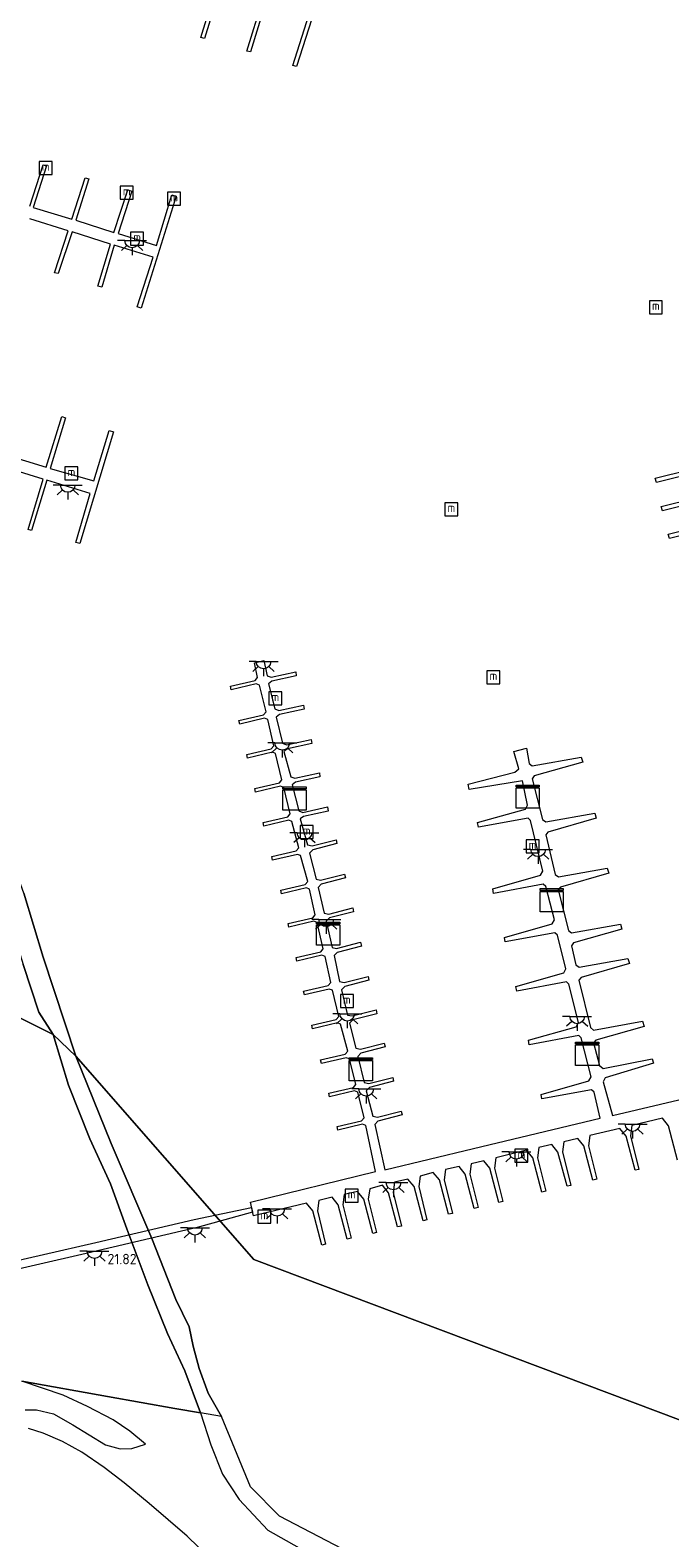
# Model space of a CAD drawing. Header units: metres. Extents: x 185049 to 189876, y 349292 to 352302.
# Tile 61 of 256: x 187577 to 187687, y 349585 to 349845. Entities that reach past the tile are written whole.
import ezdxf
from ezdxf.enums import TextEntityAlignment as Align

# ---------------------------------------------------------------- set-up
doc = ezdxf.new("R2010")
doc.units = ezdxf.units.M
for name, color, linetype, lineweight in [('B-WE-GR-GRAS-GV', 60, 'Continuous', 13), ('B-WE-GW-TALUD_KRUIN-G', 90, 'Continuous', 18), ('B-WE-IE-MEUBILAIR_WATERWEGMEUBILAIR-S', 150, 'Continuous', 25), ('B-WE-KL-DATA-S', 90, 'Continuous', 25), ('B-WE-KL-ET_LS_OV_LICHTPUNT-S', 190, 'Continuous', 25), ('B-WE-KW-KUNSTWERK_BRUG-GV', 170, 'Continuous', 18), ('B-WE-KW-KUNSTWERK_STEIGER-GV', 170, 'Continuous', 18), ('B-WE-OG-WATER_HAVEN-GV', 170, 'Continuous', 18), ('X-XX-AL-HOOGTELABEL-S', 7, 'Continuous', 25)]:
    doc.layers.add(name, color=color, linetype=linetype, lineweight=lineweight)
doc.styles.add('NLCS-ISO', font='NLCS-ISO.ttf')
doc.styles.add('NLCS-ISO-ANNOTATIVE-T18', font='NLCS-ISO.ttf', dxfattribs={"height": 1.8})

# ---------------------------------------------------------------- blocks, each defined once
blk = doc.blocks.new('SAL-HOOGTELABEL-SO')
at = {"color": 0, "linetype": 'ByBlock', "lineweight": -2, "style": 'NLCS-ISO-ANNOTATIVE-T18'}
blk.add_attdef('HOOGTE', text='', height=1.8, dxfattribs=at).set_placement((2.79, 0), align=Align.RIGHT)
blk = doc.blocks.new('SIE-WATER_MEERPAAL-SO')
at = {"color": 0, "linetype": 'ByBlock', "lineweight": 18}
blk.add_lwpolyline([(-1.12, -1.12), (1.12, -1.12), (1.12, 1.12), (-1.12, 1.12)], close=True, dxfattribs=at)
at = {"color": 0, "linetype": 'ByBlock', "lineweight": 18, "style": 'NLCS-ISO'}
blk.add_text('m', height=1.5, dxfattribs=at).set_placement((0, 0.28), align=Align.MIDDLE_CENTER)
blk = doc.blocks.new('SKL-DATA_KAST-SO')
at = {"color": 0, "linetype": 'ByBlock', "lineweight": 18}
for points in [[(-2, 2), (2, 2), (2, 1.68), (-2, 1.68)], [(-2, 1.52), (2, 1.52), (2, -2), (-2, -2)]]:
    blk.add_lwpolyline(points, close=True, dxfattribs=at)
blk = doc.blocks.new('SKL-ET_OV_LICHTPUNT-SO')
at = {"color": 0, "linetype": 'ByBlock', "lineweight": 18}
for points in [[(-1.25, 0), (-2.5, 0)], [(1.25, 0), (2.5, 0)], [(-0.92, -0.85), (-1.83, -1.7)], [(0, -1.25), (0, -2.5)], [(0.92, -0.85), (1.83, -1.7)]]:
    blk.add_lwpolyline(points, dxfattribs=at)
blk.add_lwpolyline([(0, 0), (1.25, 0, -1), (-1.25, 0)], format="xyb", close=True, dxfattribs=at)

msp = doc.modelspace()

# ---------------------------------------------------------------- linework, layer by layer
at = {"layer": 'B-WE-GR-GRAS-GV'}
for points in [[(187578.23, 349675.786, 21.848), (187580.695, 349671.948, 21.74), (187529.522, 349697.483, 23.263), (187491.51, 349715.802, 21.902), (187495.837, 349728.037, 21.877), (187499.922, 349740.019, 21.848), (187502.138, 349745.21, 21.802), (187504.409, 349747.116, 21.794), (187507.296, 349747.356, 21.735), (187518.901, 349742.685, 21.861), (187529.909, 349738.168, 21.907), (187541.119, 349734.234, 21.781), (187551.113, 349731.507, 21.727), (187555.093, 349729.537, 21.723), (187557.618, 349727.416, 21.752), (187560.53, 349723.624, 21.811), (187564.236, 349715.503, 21.815), (187567.991, 349706.999, 21.694), (187570.964, 349698.514, 21.447), (187575.506, 349684, 21.426)], [(187607.402, 349610.132, 20.906), (187609.74, 349606.088, 20.906), (187606.068, 349606.723, 21.313), (187603.42, 349613.962, 21.427), (187600.409, 349620.385, 21.582), (187597.037, 349628.798, 21.674), (187593.394, 349638.434, 21.641), (187590.607, 349646.207, 21.687), (187587.013, 349653.984, 21.666), (187583.327, 349663.244, 21.687), (187580.695, 349671.948, 21.74), (187584.607, 349668.238, 20.906), (187590.667, 349653.158, 20.906), (187597.73, 349636.758, 20.906), (187601.858, 349626.243, 20.906), (187604.141, 349621.527, 20.906), (187604.817, 349618.213, 20.906), (187605.858, 349614.372, 20.906)]]:
    msp.add_polyline3d(points, close=True, dxfattribs=at)
for points in [[(187529.522, 349697.483, 23.263), (187580.695, 349671.948, 21.74), (187583.327, 349663.244, 21.687), (187587.013, 349653.984, 21.666), (187590.607, 349646.207, 21.687), (187593.394, 349638.434, 21.641), (187597.037, 349628.798, 21.674), (187600.409, 349620.385, 21.582), (187603.42, 349613.962, 21.427), (187606.068, 349606.723, 21.313), (187601.663, 349607.494, 21.666), (187590.08, 349609.556, 22.253), (187575.275, 349612.204, 22.71)], [(187575.617, 349696.323, 20.906), (187578.995, 349685.275, 20.906), (187584.607, 349668.238, 20.906), (187580.695, 349671.948, 21.74), (187578.23, 349675.786, 21.848), (187575.506, 349684, 21.426)], [(187575.862, 349607.252, 23.448), (187577.843, 349607.251, 23.338), (187580.741, 349606.578, 23.219), (187584.062, 349604.68, 23.086), (187589.723, 349601.193, 22.724), (187592.234, 349600.538, 22.628), (187594.236, 349600.583, 22.436), (187596.641, 349601.338, 22.169), (187593.93, 349603.561, 22.273), (187591.04, 349605.532, 22.369), (187586.599, 349607.804, 22.502), (187582.412, 349609.783, 22.606), (187575.275, 349612.204, 22.71), (187590.08, 349609.556, 22.253), (187601.663, 349607.494, 21.666), (187606.068, 349606.723, 21.313), (187607.888, 349601.228, 21.364), (187609.884, 349596.143, 21.313), (187612.742, 349591.803, 21.288), (187617.677, 349586.474, 21.347), (187623.096, 349583.454, 21.38)], [(187611.625, 349577.88, 22.635), (187603.79, 349585.439, 22.555), (187597.219, 349591.079, 22.614), (187592.911, 349594.679, 22.74), (187589.475, 349597.329, 22.891), (187585.617, 349599.938, 23.017), (187582.311, 349601.791, 23.176), (187578.973, 349603.233, 23.403), (187576.442, 349604.003, 23.583)]]:
    msp.add_polyline3d(points, dxfattribs=at)
at = {"layer": 'B-WE-GW-TALUD_KRUIN-G'}
for points in [[(187491.51, 349715.802, 21.902), (187495.837, 349728.037, 21.877), (187499.922, 349740.019, 21.848), (187502.138, 349745.21, 21.802), (187504.409, 349747.116, 21.794), (187507.296, 349747.356, 21.735), (187518.901, 349742.685, 21.861), (187529.909, 349738.168, 21.907), (187541.119, 349734.234, 21.781), (187551.113, 349731.507, 21.727), (187555.093, 349729.537, 21.723), (187557.618, 349727.416, 21.752), (187560.53, 349723.624, 21.811), (187564.236, 349715.503, 21.815), (187567.991, 349706.999, 21.694), (187570.964, 349698.514, 21.447), (187575.506, 349684, 21.426), (187578.23, 349675.786, 21.848), (187580.695, 349671.948, 21.74)], [(187580.695, 349671.948, 21.74), (187583.327, 349663.244, 21.687), (187587.013, 349653.984, 21.666), (187590.607, 349646.207, 21.687), (187593.394, 349638.434, 21.641), (187597.037, 349628.798, 21.674), (187600.409, 349620.385, 21.582), (187603.42, 349613.962, 21.427), (187606.068, 349606.723, 21.313), (187607.888, 349601.228, 21.364), (187609.884, 349596.143, 21.313), (187612.742, 349591.803, 21.288), (187617.677, 349586.474, 21.347), (187623.096, 349583.454, 21.38), (187630.968, 349580.794, 21.326), (187636.488, 349578.5, 21.296), (187642.414, 349574.308, 21.229), (187647.079, 349569.106, 21.284), (187653.776, 349560.572, 21.301), (187660.428, 349551.933, 21.259), (187667.896, 349542.712, 21.284), (187676.207, 349532.684, 21.305), (187684.921, 349524.052, 20.906)]]:
    msp.add_polyline3d(points, dxfattribs=at)
at = {"layer": 'B-WE-KW-KUNSTWERK_BRUG-GV'}
msp.add_polyline3d([(187585.621, 349634.031, 23.634), (187570.348, 349630.534, 23.566), (187569.956, 349631.949, 23.558), (187588.035, 349636.099, 23.646), (187604.987, 349640.034, 23.604), (187614.862, 349642.109, 21.527), (187615.053, 349641.294, 21.527), (187605.494, 349638.663, 23.575)], close=True, dxfattribs=at)
at = {"layer": 'B-WE-KW-KUNSTWERK_STEIGER-GV'}
for points in [[(187628.916, 349858.377, 21.748), (187622.657, 349838.819, 21.748), (187622, 349838.995, 21.744), (187624.776, 349847.706, 21.71)], [(187609.481, 349852.428, 21.748), (187606.765, 349843.664, 21.794), (187606.142, 349843.848, 21.79), (187608.865, 349852.647, 21.765)], [(187617.372, 349850.002, 21.723), (187614.719, 349841.36, 21.719), (187614.074, 349841.505, 21.719), (187616.776, 349850.22, 21.744)], [(187576.644, 349814.727, 21.735), (187578.962, 349821.908, 21.735), (187579.529, 349821.725, 21.735), (187577.265, 349814.534, 21.731), (187583.899, 349812.498, 21.74), (187586.234, 349819.636, 21.769), (187586.855, 349819.449, 21.765), (187584.575, 349812.332, 21.76), (187591.141, 349810.229, 21.744), (187593.548, 349817.556, 21.744), (187594.248, 349817.337, 21.744), (187591.888, 349810.027, 21.748), (187598.516, 349807.984, 21.752), (187601.167, 349816.689, 21.74), (187601.892, 349816.506, 21.735), (187595.894, 349797.181, 21.744), (187595.183, 349797.388, 21.74), (187597.919, 349805.956, 21.71), (187591.195, 349808.005, 21.702), (187589.058, 349800.786, 21.735), (187588.403, 349800.947, 21.735), (187590.576, 349808.193, 21.719), (187583.948, 349810.303, 21.715), (187581.552, 349803.131, 21.756), (187580.914, 349803.239, 21.752), (187583.301, 349810.511, 21.715), (187576.663, 349812.578, 21.71)], [(187572.362, 349771.969, 21.769), (187579.495, 349769.747, 21.769), (187582.182, 349778.471, 21.769), (187582.84, 349778.282, 21.769), (187580.178, 349769.54, 21.765), (187587.703, 349767.403, 21.76), (187590.369, 349776.066, 21.76), (187591.093, 349775.831, 21.765), (187585.308, 349756.61, 21.689), (187584.628, 349756.761, 21.689), (187587.066, 349765.215, 21.731), (187579.62, 349767.536, 21.735), (187576.97, 349758.845, 21.802), (187576.371, 349759.038, 21.79), (187578.954, 349767.713, 21.71), (187571.742, 349769.941, 21.731)], [(187690.464, 349768.547, 21.339), (187684.709, 349767.104, 21.366), (187684.482, 349767.846, 21.372), (187690.287, 349769.307, 21.355)], [(187691.493, 349763.668, 21.339), (187685.738, 349762.224, 21.366), (187685.511, 349762.966, 21.372), (187691.316, 349764.427, 21.355)], [(187692.707, 349758.909, 21.328), (187686.952, 349757.465, 21.355), (187686.725, 349758.207, 21.361), (187692.53, 349759.668, 21.344)], [(187688.362, 349650.307, 21.341), (187686.807, 349656.206, 21.3), (187685.745, 349657.507, 21.308), (187680.486, 349656.237, 21.332), (187680.253, 349654.468, 21.324), (187681.68, 349648.693, 21.349), (187681.013, 349648.547, 21.349), (187679.459, 349654.446, 21.308), (187678.397, 349655.747, 21.316), (187673.225, 349654.528, 21.353), (187672.993, 349652.76, 21.345), (187674.419, 349646.984, 21.369), (187673.752, 349646.838, 21.369), (187672.198, 349652.738, 21.328), (187671.136, 349654.038, 21.337), (187668.758, 349653.469, 21.382), (187668.525, 349651.7, 21.373), (187669.952, 349645.925, 21.398), (187669.285, 349645.779, 21.398), (187667.731, 349651.679, 21.357), (187666.669, 349652.979, 21.365), (187664.416, 349652.475, 21.345), (187664.184, 349650.706, 21.337), (187665.611, 349644.931, 21.361), (187664.944, 349644.785, 21.361), (187663.389, 349650.684, 21.32), (187662.328, 349651.985, 21.328), (187657.018, 349650.676, 21.328), (187656.785, 349648.908, 21.32), (187658.212, 349643.132, 21.345), (187657.545, 349642.986, 21.345), (187655.991, 349648.886, 21.304), (187654.929, 349650.186, 21.312), (187652.765, 349649.67, 21.345), (187652.532, 349647.901, 21.337), (187653.959, 349642.126, 21.361), (187653.292, 349641.98, 21.361), (187651.738, 349647.88, 21.32), (187650.676, 349649.18, 21.328), (187648.322, 349648.662, 21.337), (187648.09, 349646.893, 21.328), (187649.517, 349641.118, 21.353), (187648.85, 349640.972, 21.353), (187647.295, 349646.871, 21.312), (187646.234, 349648.172, 21.32), (187643.945, 349647.528, 21.378), (187643.712, 349645.759, 21.369), (187645.139, 349639.984, 21.394), (187644.472, 349639.838, 21.394), (187642.917, 349645.738, 21.353), (187641.856, 349647.038, 21.361), (187639.541, 349646.47, 21.369), (187639.308, 349644.701, 21.361), (187640.735, 349638.926, 21.386), (187640.068, 349638.779, 21.386), (187638.513, 349644.679, 21.345), (187637.452, 349645.98, 21.353), (187635.263, 349645.35, 21.373), (187635.031, 349643.581, 21.365), (187636.458, 349637.806, 21.39), (187635.791, 349637.659, 21.39), (187634.236, 349643.559, 21.349), (187633.175, 349644.859, 21.357), (187630.871, 349644.38, 21.39), (187630.638, 349642.611, 21.382), (187632.065, 349636.836, 21.406), (187631.398, 349636.689, 21.406), (187629.844, 349642.589, 21.365), (187628.782, 349643.89, 21.373), (187626.479, 349643.347, 21.382), (187626.247, 349641.578, 21.373), (187627.674, 349635.803, 21.398), (187627.007, 349635.656, 21.398), (187625.452, 349641.556, 21.357), (187624.391, 349642.857, 21.365), (187615.243, 349640.685, 21.324), (187614.724, 349643.039, 21.353), (187636.265, 349648.313, 21.287), (187634.612, 349656.268, 21.283), (187634.054, 349656.476, 21.279), (187629.764, 349655.457, 21.279), (187629.63, 349656.087, 21.287), (187633.871, 349657.067, 21.291), (187634.307, 349657.577, 21.283), (187633.198, 349662.006, 21.283), (187632.641, 349662.214, 21.279), (187628.35, 349661.195, 21.279), (187628.217, 349661.824, 21.287), (187632.457, 349662.805, 21.291), (187632.893, 349663.314, 21.283), (187631.784, 349667.743, 21.283), (187631.227, 349667.951, 21.279), (187626.936, 349666.932, 21.279), (187626.803, 349667.561, 21.287), (187631.043, 349668.542, 21.291), (187631.479, 349669.052, 21.283), (187630.254, 349673.757, 21.3), (187629.696, 349673.965, 21.296), (187625.405, 349672.946, 21.296), (187625.272, 349673.575, 21.304), (187629.513, 349674.556, 21.308), (187629.949, 349675.065, 21.3), (187628.851, 349679.582, 21.3), (187628.294, 349679.791, 21.296), (187624.003, 349678.771, 21.296), (187623.87, 349679.401, 21.304), (187628.111, 349680.382, 21.308), (187628.547, 349680.891, 21.3), (187627.575, 349685.41, 21.312), (187627.018, 349685.618, 21.308), (187622.727, 349684.599, 21.308), (187622.594, 349685.228, 21.316), (187626.835, 349686.209, 21.32), (187627.27, 349686.718, 21.312), (187626.198, 349691.286, 21.308), (187625.64, 349691.494, 21.304), (187621.349, 349690.475, 21.304), (187621.216, 349691.104, 21.312), (187625.457, 349692.085, 21.316), (187625.893, 349692.595, 21.308), (187624.91, 349697.025, 21.263), (187624.352, 349697.233, 21.259), (187620.062, 349696.214, 21.259), (187619.928, 349696.843, 21.267), (187624.169, 349697.824, 21.271), (187624.605, 349698.334, 21.263), (187623.357, 349702.799, 21.271), (187622.799, 349703.007, 21.267), (187618.508, 349701.988, 21.267), (187618.375, 349702.617, 21.275), (187622.616, 349703.598, 21.279), (187623.052, 349704.107, 21.271), (187621.865, 349708.699, 21.275), (187621.308, 349708.907, 21.271), (187617.017, 349707.888, 21.271), (187616.884, 349708.517, 21.279), (187621.125, 349709.498, 21.283), (187621.561, 349710.008, 21.275), (187620.438, 349714.537, 21.259), (187619.88, 349714.746, 21.255), (187615.589, 349713.726, 21.255), (187615.456, 349714.356, 21.263), (187619.697, 349715.336, 21.267), (187620.133, 349715.846, 21.259), (187619.048, 349720.388, 21.271), (187618.49, 349720.597, 21.267), (187614.2, 349719.577, 21.267), (187614.066, 349720.207, 21.275), (187618.307, 349721.188, 21.279), (187618.743, 349721.697, 21.271), (187617.708, 349726.278, 21.238), (187617.15, 349726.486, 21.234), (187612.86, 349725.467, 21.234), (187612.726, 349726.096, 21.242), (187616.967, 349727.077, 21.246), (187617.403, 349727.587, 21.238), (187616.254, 349732.192, 21.255), (187615.697, 349732.4, 21.251), (187611.406, 349731.381, 21.251), (187611.273, 349732.01, 21.259), (187615.514, 349732.991, 21.263), (187615.949, 349733.5, 21.255), (187615.391, 349736.03, 21.242), (187617.015, 349736.401, 21.259), (187617.574, 349733.809, 21.279), (187618.258, 349733.539, 21.275), (187622.512, 349734.482, 21.279), (187622.608, 349733.776, 21.275), (187618.392, 349732.846, 21.275), (187617.804, 349732.411, 21.279), (187618.924, 349728.071, 21.23), (187619.609, 349727.801, 21.226), (187623.863, 349728.744, 21.23), (187623.959, 349728.038, 21.226), (187619.743, 349727.108, 21.226), (187619.154, 349726.673, 21.23), (187620.252, 349722.156, 21.218), (187620.936, 349721.886, 21.214), (187625.19, 349722.829, 21.218), (187625.286, 349722.123, 21.214), (187621.07, 349721.193, 21.214), (187620.482, 349720.758, 21.218), (187621.653, 349716.393, 21.242), (187622.338, 349716.123, 21.238), (187626.592, 349717.066, 21.242), (187626.688, 349716.361, 21.238), (187622.472, 349715.43, 21.238), (187621.884, 349714.995, 21.242), (187623.056, 349710.504, 21.242), (187623.741, 349710.234, 21.238), (187627.995, 349711.177, 21.242), (187628.091, 349710.472, 21.238), (187623.875, 349709.542, 21.238), (187623.287, 349709.106, 21.242), (187624.56, 349704.629, 21.263), (187625.357, 349704.461, 21.255), (187629.483, 349705.529, 21.275), (187629.629, 349704.862, 21.271), (187625.465, 349703.781, 21.267), (187624.916, 349703.232, 21.271), (187626.014, 349698.715, 21.271), (187626.811, 349698.547, 21.263), (187630.937, 349699.615, 21.283), (187631.083, 349698.948, 21.279), (187626.919, 349697.867, 21.275), (187626.37, 349697.319, 21.279), (187627.416, 349692.889, 21.255), (187628.213, 349692.722, 21.246), (187632.339, 349693.79, 21.267), (187632.485, 349693.123, 21.263), (187628.321, 349692.042, 21.259), (187627.772, 349691.493, 21.263), (187628.769, 349686.962, 21.263), (187629.566, 349686.794, 21.255), (187633.692, 349687.862, 21.275), (187633.838, 349687.195, 21.271), (187629.674, 349686.114, 21.267), (187629.125, 349685.566, 21.271), (187630.071, 349681.06, 21.267), (187630.868, 349680.892, 21.259), (187634.994, 349681.96, 21.279), (187635.141, 349681.293, 21.275), (187630.977, 349680.212, 21.271), (187630.427, 349679.663, 21.275), (187631.447, 349675.309, 21.246), (187632.244, 349675.141, 21.238), (187636.37, 349676.209, 21.259), (187636.517, 349675.542, 21.255), (187632.353, 349674.461, 21.251), (187631.804, 349673.913, 21.255), (187632.861, 349669.572, 21.263), (187633.658, 349669.404, 21.255), (187637.784, 349670.472, 21.275), (187637.931, 349669.805, 21.271), (187633.767, 349668.724, 21.267), (187633.218, 349668.175, 21.271), (187634.315, 349663.658, 21.246), (187635.112, 349663.49, 21.238), (187639.238, 349664.558, 21.259), (187639.384, 349663.891, 21.255), (187635.22, 349662.81, 21.251), (187634.671, 349662.262, 21.255), (187635.793, 349657.858, 21.246), (187636.589, 349657.691, 21.238), (187640.716, 349658.759, 21.259), (187640.862, 349658.092, 21.255), (187636.698, 349657.011, 21.251), (187636.149, 349656.462, 21.255), (187637.901, 349648.647, 21.308), (187653.152, 349652.274, 21.361), (187675.021, 349657.513, 21.361), (187673.949, 349662.018, 21.349), (187673.516, 349662.417, 21.365), (187664.967, 349660.833, 21.373), (187664.819, 349661.626, 21.373), (187673.07, 349663.951, 21.369), (187673.44, 349664.649, 21.369), (187671.751, 349671.368, 21.357), (187671.317, 349671.767, 21.373), (187662.768, 349670.183, 21.382), (187662.621, 349670.976, 21.382), (187670.871, 349673.301, 21.378), (187671.242, 349673.999, 21.378), (187669.604, 349680.629, 21.353), (187669.17, 349681.028, 21.369), (187660.621, 349679.444, 21.378), (187660.474, 349680.238, 21.378), (187668.724, 349682.563, 21.373), (187669.095, 349683.261, 21.373), (187667.629, 349689.086, 21.357), (187667.196, 349689.485, 21.373), (187658.647, 349687.901, 21.382), (187658.5, 349688.694, 21.382), (187666.75, 349691.019, 21.378), (187667.121, 349691.717, 21.378), (187665.618, 349697.466, 21.353), (187665.185, 349697.865, 21.369), (187656.636, 349696.281, 21.378), (187656.488, 349697.074, 21.378), (187664.739, 349699.399, 21.373), (187665.11, 349700.097, 21.373), (187663.006, 349708.867, 21.357), (187662.573, 349709.266, 21.373), (187654.024, 349707.682, 21.382), (187653.876, 349708.475, 21.382), (187662.126, 349710.801, 21.378), (187662.497, 349711.499, 21.378), (187661.592, 349715.702, 21.378), (187652.437, 349714.162, 21.406), (187652.225, 349715.081, 21.414), (187660.289, 349717.151, 21.378), (187660.951, 349717.739, 21.39), (187660.111, 349720.72, 21.373), (187662.274, 349721.299, 21.382), (187662.758, 349718.68, 21.365), (187663.305, 349718.257, 21.357), (187671.729, 349719.777, 21.337), (187671.991, 349718.897, 21.341), (187663.652, 349716.52, 21.341), (187663.292, 349716.037, 21.357), (187665.086, 349709.017, 21.373), (187665.633, 349708.594, 21.365), (187674.057, 349710.113, 21.345), (187674.319, 349709.233, 21.349), (187665.981, 349706.857, 21.349), (187665.62, 349706.373, 21.365), (187667.248, 349699.528, 21.361), (187667.795, 349699.105, 21.353), (187676.219, 349700.625, 21.332), (187676.481, 349699.744, 21.337), (187668.143, 349697.368, 21.337), (187667.782, 349696.884, 21.353), (187669.526, 349689.889, 21.357), (187670.073, 349689.466, 21.349), (187678.496, 349690.986, 21.328), (187678.758, 349690.106, 21.332), (187670.42, 349687.729, 21.332), (187670.06, 349687.246, 21.349), (187670.815, 349683.961, 21.386), (187671.363, 349683.538, 21.378), (187679.786, 349685.058, 21.357), (187680.048, 349684.178, 21.361), (187671.71, 349681.801, 21.361), (187671.35, 349681.318, 21.378), (187673.333, 349673.139, 21.386), (187673.88, 349672.716, 21.378), (187682.304, 349674.236, 21.357), (187682.566, 349673.355, 21.361), (187674.228, 349670.979, 21.361), (187673.867, 349670.495, 21.378), (187674.895, 349666.608, 21.365), (187675.531, 349666.111, 21.365), (187683.991, 349667.77, 21.357), (187684.226, 349667.028, 21.365), (187675.839, 349664.487, 21.365), (187675.544, 349663.815, 21.365), (187677.11, 349658.003, 21.382), (187693.708, 349661.885, 21.386)]]:
    msp.add_polyline3d(points, dxfattribs=at)
at = {"layer": 'B-WE-OG-WATER_HAVEN-GV'}
for points in [[(187847.766, 349545.557, 20.906), (187615.316, 349633.159, 20.906), (187584.607, 349668.238, 20.906), (187578.995, 349685.275, 20.906), (187575.617, 349696.323, 20.906), (187570.818, 349709.612, 20.906), (187565.347, 349721.965, 20.906), (187561.189, 349728.406, 20.906), (187559.268, 349730.038, 20.906), (187555.941, 349731.965, 20.906), (187549.864, 349734.299, 20.906), (187540.154, 349737.934, 20.906), (187528.289, 349741.919, 20.906), (187516.924, 349745.816, 20.906), (187508.818, 349748.283, 20.906), (187505.413, 349748.775, 20.906), (187503.576, 349748.505, 20.906), (187500.974, 349746.823, 20.906), (187499.224, 349744.34, 20.906), (187498.083, 349740.397, 20.906), (187493.824, 349727.967, 20.906), (187489.856, 349716.499, 20.906), (187389.402, 349752.908, 20.906)], [(187630.538, 349583.298, 20.906), (187619.706, 349588.9, 20.906), (187614.742, 349593.986, 20.906), (187609.74, 349606.088, 20.906), (187607.402, 349610.132, 20.906), (187605.858, 349614.372, 20.906), (187604.817, 349618.213, 20.906), (187604.141, 349621.527, 20.906), (187601.858, 349626.243, 20.906), (187597.73, 349636.758, 20.906), (187590.667, 349653.158, 20.906), (187584.607, 349668.238, 20.906), (187615.316, 349633.159, 20.906), (187847.766, 349545.557, 20.906)]]:
    msp.add_polyline3d(points, dxfattribs=at)

# ---------------------------------------------------------------- block references
at = {"layer": 'B-WE-IE-MEUBILAIR_WATERWEGMEUBILAIR-S'}
for p in [(187579.4, 349821.343, 23.271), (187593.376, 349817.057, 23.591), (187601.538, 349816.038, 23.517), (187595.172, 349809.148, 25.706), (187684.6, 349797.333, 26.071), (187583.845, 349768.681, 25.71), (187649.345, 349762.507, 26.071), (187656.599, 349733.546, 26.071), (187618.988, 349729.881, 25.75), (187624.417, 349706.853, 25.607), (187663.341, 349704.398, 26), (187631.328, 349677.711, 26.181), (187661.425, 349651.034, 25.902), (187632.143, 349644.16, 26.025), (187617.119, 349640.548, 26.045)]:
    msp.add_blockref('SIE-WATER_MEERPAAL-SO', p, dxfattribs=at)
at = {"layer": 'B-WE-KL-DATA-S'}
for p in [(187622.296, 349712.621, 21.255), (187662.514, 349712.955, 21.378), (187666.637, 349695.111, 21.382), (187628.107, 349689.345, 21.32), (187672.773, 349668.634, 21.41), (187633.73, 349665.941, 21.267)]:
    msp.add_blockref('SKL-DATA_KAST-SO', p, dxfattribs=at)
at = {"layer": 'B-WE-KL-ET_LS_OV_LICHTPUNT-S'}
for p in [(187594.302, 349808.831, 21.681), (187583.204, 349766.674, 21.71), (187616.962, 349736.23, 21.267), (187620.184, 349722.211, 21.246), (187624.015, 349706.735, 21.263), (187664.306, 349703.866, 21.365), (187627.764, 349691.801, 21.291), (187631.39, 349675.516, 21.296), (187671.036, 349675.062, 21.332), (187634.663, 349662.57, 21.291), (187680.579, 349656.496, 21.353), (187660.56, 349651.706, 21.324), (187639.36, 349646.423, 21.341), (187619.3, 349641.872, 21.337), (187605.131, 349638.615, 23.571), (187587.819, 349634.586, 23.601)]:
    msp.add_blockref('SKL-ET_OV_LICHTPUNT-SO', p, dxfattribs=at)
at = {"layer": 'X-XX-AL-HOOGTELABEL-S'}
msp.add_blockref('SAL-HOOGTELABEL-SO', (187592.285, 349632.338, 21.821), dxfattribs=at).add_auto_attribs({'HOOGTE': '21.82'})

doc.saveas('drawing.dxf')
